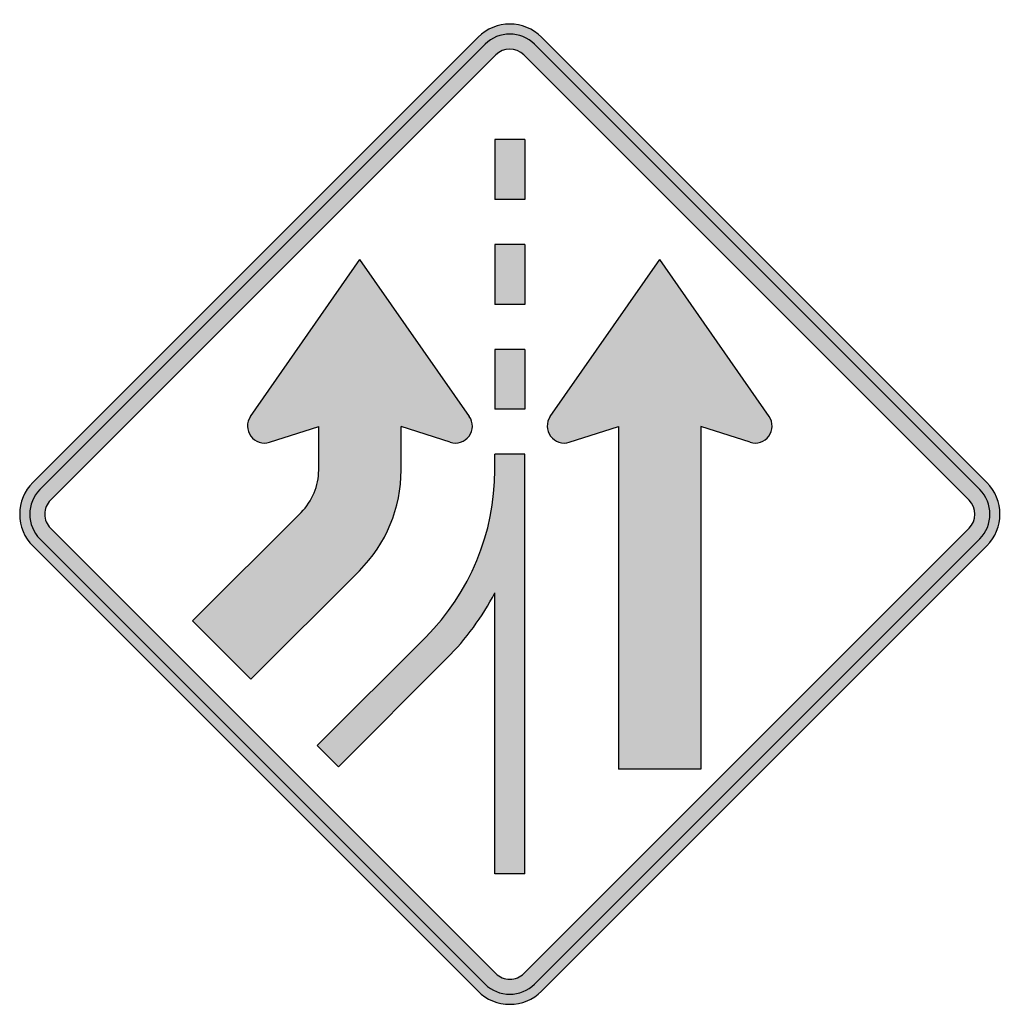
# Model space of a CAD drawing. Header units: inches. Extents: x -24.5 to 24.7, y -24.5 to 24.7.
import ezdxf

# ---------------------------------------------------------------- set-up
doc = ezdxf.new("R2010")
doc.units = ezdxf.units.IN
doc.header["$MEASUREMENT"] = 0

msp = doc.modelspace()

# ---------------------------------------------------------------- hatches: boundary and pattern name
h = msp.add_hatch(color=7)
h.paths.add_polyline_path([(-1.595, -23.861), (-23.861, -1.595), (-24.064, -1.366), (-24.225, -1.12), (-24.353, -0.857), (-24.446, -0.585), (-24.505, -0.297), (-24.522, 0), (-24.505, 0.297), (-24.446, 0.585), (-24.353, 0.857), (-24.225, 1.12), (-24.064, 1.366), (-23.861, 1.587), (-1.595, 23.861), (-1.358, 24.064), (-1.112, 24.234), (-0.849, 24.361), (-0.569, 24.455), (-0.288, 24.505), (0, 24.522), (0.288, 24.505), (0.569, 24.455), (0.849, 24.361), (1.112, 24.234), (1.358, 24.064), (1.587, 23.861), (23.861, 1.587), (24.064, 1.358), (24.234, 1.112), (24.361, 0.849), (24.455, 0.569), (24.505, 0.288), (24.522, 0), (24.505, -0.288), (24.455, -0.569), (24.361, -0.849), (24.234, -1.112), (24.064, -1.358), (23.861, -1.595), (1.587, -23.861), (1.366, -24.064), (1.12, -24.225), (0.857, -24.353), (0.585, -24.446), (0.297, -24.505), (0, -24.522), (-0.297, -24.505), (-0.585, -24.446), (-0.857, -24.353), (-1.12, -24.225), (-1.366, -24.064), (-1.595, -23.861)])
h.paths.add_polyline_path([(-0.704, -22.978), (-22.978, -0.704), (-23.063, -0.611), (-23.139, -0.501), (-23.199, -0.382), (-23.241, -0.263), (-23.267, -0.127), (-23.275, 0), (-23.267, 0.127), (-23.241, 0.263), (-23.199, 0.382), (-23.139, 0.501), (-23.063, 0.611), (-22.978, 0.704), (-0.704, 22.978), (-0.602, 23.071), (-0.492, 23.139), (-0.373, 23.199), (-0.255, 23.241), (0, 23.275), (0.255, 23.241), (0.373, 23.199), (0.492, 23.139), (0.602, 23.071), (0.704, 22.978), (22.978, 0.704), (23.071, 0.602), (23.139, 0.492), (23.199, 0.373), (23.241, 0.255), (23.275, 0), (23.241, -0.255), (23.199, -0.373), (23.139, -0.492), (23.071, -0.602), (22.978, -0.704), (0.704, -22.978), (0.611, -23.063), (0.501, -23.139), (0.382, -23.199), (0.263, -23.241), (0.127, -23.267), (0, -23.275), (-0.127, -23.267), (-0.263, -23.241), (-0.382, -23.199), (-0.501, -23.139), (-0.611, -23.063), (-0.704, -22.978)], flags=0)
for points in [[(0.747, 18.752), (0.747, 15.749), (-0.747, 15.749), (-0.747, 18.752), (0.747, 18.752)], [(0.747, 10.496), (-0.747, 10.496), (-0.747, 13.5), (0.747, 13.5), (0.747, 10.496)], [(-9.563, 4.395), (-12.024, 3.606), (-12.193, 3.564), (-12.372, 3.564), (-12.541, 3.606), (-12.694, 3.674), (-12.838, 3.776), (-12.957, 3.903), (-13.05, 4.056), (-13.101, 4.226), (-13.127, 4.395), (-13.11, 4.565), (-13.059, 4.735), (-12.974, 4.888), (-7.501, 12.753), (-2.028, 4.888), (-1.943, 4.735), (-1.892, 4.565), (-1.875, 4.395), (-1.892, 4.226), (-1.952, 4.056), (-2.036, 3.903), (-2.164, 3.776), (-2.3, 3.674), (-2.461, 3.606), (-2.63, 3.564), (-2.8, 3.564), (-2.978, 3.606), (-5.439, 4.395), (-5.439, 2.206), (-5.456, 1.739), (-5.498, 1.273), (-5.575, 0.815), (-5.685, 0.356), (-5.812, -0.085), (-5.982, -0.518), (-6.169, -0.942), (-6.389, -1.349), (-6.635, -1.739), (-6.907, -2.121), (-7.204, -2.486), (-7.526, -2.826), (-12.957, -8.256), (-15.867, -5.337), (-10.445, 0.085), (-10.182, 0.382), (-9.962, 0.713), (-9.792, 1.061), (-9.665, 1.434), (-9.588, 1.816), (-9.563, 2.206), (-9.563, 4.395)], [(9.563, -12.753), (5.439, -12.753), (5.439, 4.395), (2.978, 3.606), (2.8, 3.564), (2.63, 3.564), (2.461, 3.606), (2.3, 3.674), (2.164, 3.776), (2.036, 3.903), (1.952, 4.056), (1.892, 4.226), (1.875, 4.395), (1.892, 4.565), (1.943, 4.735), (2.028, 4.888), (7.501, 12.753), (12.974, 4.888), (13.059, 4.735), (13.11, 4.565), (13.127, 4.395), (13.101, 4.226), (13.05, 4.056), (12.957, 3.903), (12.838, 3.776), (12.694, 3.674), (12.541, 3.606), (12.372, 3.564), (12.193, 3.564), (12.024, 3.606), (9.563, 4.395), (9.563, -12.753)], [(0.747, 5.252), (-0.747, 5.252), (-0.747, 8.248), (0.747, 8.248), (0.747, 5.252)], [(-3.148, -7.212), (-8.579, -12.635), (-9.639, -11.574), (-4.209, -6.152), (-3.674, -5.583), (-3.182, -4.981), (-2.732, -4.353), (-2.325, -3.691), (-1.969, -3.021), (-1.646, -2.316), (-1.375, -1.595), (-1.154, -0.865), (-0.976, -0.11), (-0.849, 0.653), (-0.772, 1.426), (-0.747, 2.206), (-0.747, 2.995), (0.747, 2.995), (0.747, -17.997), (-0.747, -17.997), (-0.747, -3.937), (-1.078, -4.531), (-1.434, -5.108), (-1.824, -5.668), (-2.24, -6.203), (-2.681, -6.72), (-3.148, -7.212)]]:
    msp.add_hatch(color=7).paths.add_polyline_path(points)

# ---------------------------------------------------------------- linework, layer by layer
at = {"color": 7}
for p, q in [((-23.864, 1.591), (-1.591, 23.864)), ((1.591, 23.864), (23.864, 1.591)), ((-23.51, 1.238), (-1.237, 23.511)), ((1.238, 23.511), (23.511, 1.238)), ((-22.978, 0.707), (-0.705, 22.98)), ((0.707, 22.98), (22.98, 0.707)), ((0.749, 18.749), (-0.75, 18.749)), ((-0.75, 18.749), (-0.75, 15.749)), ((0.749, 18.749), (0.749, 15.749)), ((0.749, 15.749), (-0.75, 15.749)), ((0.749, 13.499), (-0.75, 13.499)), ((-0.75, 13.499), (-0.75, 10.499)), ((0.749, 13.499), (0.749, 10.499)), ((-12.974, 4.888), (-7.5, 12.749)), ((-2.025, 4.888), (-7.5, 12.749)), ((2.025, 4.888), (7.499, 12.749)), ((12.974, 4.888), (7.499, 12.749)), ((0.749, 10.499), (-0.75, 10.499)), ((0.749, 8.249), (-0.75, 8.249)), ((-0.75, 8.249), (-0.75, 5.249)), ((0.749, 8.249), (0.749, 5.249)), ((0.749, 5.249), (-0.75, 5.249)), ((-12.021, 3.602), (-9.562, 4.396)), ((-9.562, 2.209), (-9.562, 4.396)), ((-2.978, 3.602), (-5.437, 4.396)), ((-5.437, 2.209), (-5.437, 4.396)), ((2.978, 3.602), (5.437, 4.396)), ((5.437, 4.396), (5.437, -12.75)), ((12.021, 3.602), (9.562, 4.396)), ((9.562, 4.396), (9.562, -12.75)), ((-0.75, 2.204), (-0.75, 2.999)), ((0.749, 2.999), (-0.75, 2.999)), ((0.749, -18), (0.749, 2.999)), ((-10.441, 0.088), (-15.871, -5.341)), ((-22.978, -0.705), (-0.705, -22.978)), ((22.98, -0.705), (0.707, -22.978)), ((-23.51, -1.237), (-1.237, -23.51)), ((23.511, -1.237), (1.238, -23.51)), ((-23.864, -1.591), (-1.591, -23.864)), ((23.864, -1.591), (1.591, -23.864)), ((-7.524, -2.828), (-12.954, -8.258)), ((-0.75, -18), (-0.75, -3.935)), ((-15.871, -5.341), (-12.954, -8.258)), ((-4.21, -6.148), (-9.637, -11.575)), ((-3.148, -7.21), (-8.575, -12.637)), ((-8.575, -12.637), (-9.637, -11.575)), ((9.562, -12.75), (5.437, -12.75)), ((0.749, -18), (-0.75, -18))]:
    msp.add_line(p, q, dxfattribs=at)
for points in [[(1.591, 23.865), (0.712, 24.743), (-0.712, 24.743), (-1.591, 23.865)], [(1.237, 23.511), (0.554, 24.194), (-0.554, 24.194), (-1.237, 23.511)], [(0.706, 22.98), (0.316, 23.37), (-0.316, 23.37), (-0.706, 22.98)], [(-10.441, 0.088), (-9.879, 0.651), (-9.563, 1.414), (-9.563, 2.21)], [(-7.524, -2.829), (-6.188, -1.492), (-5.438, 0.32), (-5.438, 2.21)], [(-4.21, -6.149), (-1.995, -3.934), (-0.75, -0.929), (-0.75, 2.204)], [(23.865, -1.591), (24.743, -0.712), (24.743, 0.712), (23.865, 1.591)], [(23.511, -1.237), (24.194, -0.554), (24.194, 0.554), (23.511, 1.237)], [(22.98, -0.706), (23.37, -0.316), (23.37, 0.316), (22.98, 0.706)], [(-3.149, -7.21), (-2.187, -6.247), (-1.378, -5.143), (-0.75, -3.935)]]:
    msp.add_open_spline(points, degree=3, dxfattribs=at)
for points in [[(-12.974, 4.888), (-13.181, 4.591), (-13.175, 4.195), (-12.959, 3.904), (-12.744, 3.613), (-12.367, 3.492), (-12.022, 3.603)], [(-2.978, 3.603), (-2.633, 3.492), (-2.256, 3.613), (-2.041, 3.904), (-1.825, 4.195), (-1.819, 4.591), (-2.026, 4.888)], [(2.026, 4.888), (1.819, 4.591), (1.825, 4.195), (2.041, 3.904), (2.256, 3.613), (2.633, 3.492), (2.978, 3.603)], [(12.022, 3.603), (12.367, 3.492), (12.744, 3.613), (12.959, 3.904), (13.175, 4.195), (13.18, 4.591), (12.974, 4.888)], [(-23.865, 1.591), (-24.287, 1.169), (-24.524, 0.597), (-24.524, 0), (-24.524, -0.597), (-24.287, -1.169), (-23.865, -1.591)], [(-23.511, 1.237), (-23.839, 0.909), (-24.023, 0.464), (-24.023, 0), (-24.023, -0.464), (-23.839, -0.909), (-23.511, -1.237)], [(-22.98, 0.706), (-23.167, 0.519), (-23.272, 0.265), (-23.272, 0), (-23.272, -0.265), (-23.167, -0.519), (-22.98, -0.706)], [(-0.706, -22.98), (-0.519, -23.167), (-0.265, -23.272), (0, -23.272), (0.265, -23.272), (0.519, -23.167), (0.706, -22.98)], [(-1.237, -23.511), (-0.909, -23.839), (-0.464, -24.023), (0, -24.023), (0.464, -24.023), (0.909, -23.839), (1.237, -23.511)], [(-1.591, -23.865), (-1.169, -24.287), (-0.597, -24.524), (0, -24.524), (0.597, -24.524), (1.169, -24.287), (1.591, -23.865)]]:
    msp.add_open_spline(points, degree=3, knots=[0, 0, 0, 0, 1, 1, 1, 2, 2, 2, 2], dxfattribs=at)

doc.saveas('drawing.dxf')
